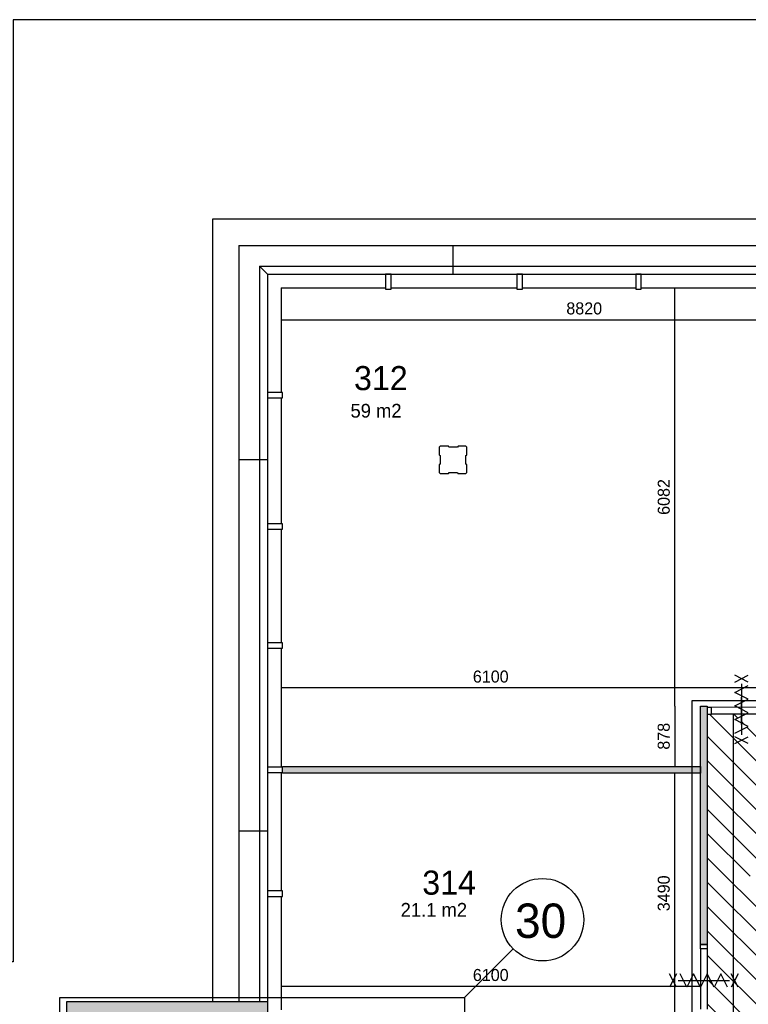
# Model space of a CAD drawing. Extents: x 425211 to 560437, y -104998 to -15578.
# Tile 9 of 33: x 526132 to 536735, y -77017 to -62698. Entities that reach past the tile are written whole.
import ezdxf

# ---------------------------------------------------------------- set-up
doc = ezdxf.new("R2010")
doc.units = 0
doc.header["$MEASUREMENT"] = 0
doc.header["$PDMODE"] = 35
doc.header["$PDSIZE"] = -0.5
doc.layers.get('0').update_dxf_attribs({"linetype": 'CONTINUOUS'})
doc.layers.get('DEFPOINTS').update_dxf_attribs({"linetype": 'CONTINUOUS'})
for name, color, linetype in [('AA$1A---_ARCEER', 252, 'CONTINUOUS'), ('AL21----_BUITENWAND', 252, 'CONTINUOUS'), ('AL22----_BINNENWAND', 252, 'CONTINUOUS'), ('AL32----_BINNENKOZIJN', 252, 'CONTINUOUS'), ('AM$1A---_MAATVOERING', 252, 'CONTINUOUS'), ('AT$1A---_TEKST', 252, 'CONTINUOUS'), ('Betonpalen', 252, 'CONTINUOUS'), ('Brandweer', 252, 'CONTINUOUS'), ('brandweer NIEUW', 252, 'CONTINUOUS'), ('COMPARTIMENTERING', 252, 'CONTINUOUS'), ('LAYER01', 252, 'CONTINUOUS'), ('M2', 252, 'CONTINUOUS'), ('OMPARTIMENTERING', 252, 'CONTINUOUS')]:
    doc.layers.add(name, color=color, linetype=linetype)
doc.styles.add('B-01', font='b-gbp')
doc.dimstyles.new('BBA_STAND', dxfattribs={"dimtxt": 175, "dimasz": 1, "dimexe": 1, "dimexo": 0.001, "dimgap": 75, "dimtad": 1, "dimdec": 0, "dimzin": 0, "dimdsep": 46, "dimtxsty": 'B-01', "dimblk": 'NONE', "dimblk1": 'NONE', "dimblk2": 'PIJL1', "dimcen": 1, "dimse1": 1, "dimse2": 1, "dimclrd": 256, "dimclre": 1, "dimclrt": 256, "dimadec": 0, "dimazin": 0, "dimtfac": 1, "dimtdec": 0, "dimtmove": 0, "dimatfit": 0, "dimldrblk": 'PIJL1', "dimfxl": 1, "dimtolj": 1, "dimtzin": 0, "dimarcsym": 0})

# ---------------------------------------------------------------- blocks, each defined once
blk = doc.blocks.new('*D65')
at = {"layer": 'AM$1A---_MAATVOERING', "lineweight": -2, "transparency": 16777216}
blk.add_line((529937, -67061), (538757, -67061), dxfattribs=at)
at = {"layer": 'DEFPOINTS', "color": 0, "transparency": 16777216}
for p in [(529937, -66710), (538757, -66730), (538757, -67061)]:
    blk.add_point(p, dxfattribs=at)
at = {"layer": 'AM$1A---_MAATVOERING', "transparency": 16777216, "insert": (534347, -66898), "char_height": 175, "attachment_point": 5, "style": 'B-01'}
blk.add_mtext('\\A1;8820', dxfattribs=at)
blk = doc.blocks.new('_None')
blk = doc.blocks.new('PIJL1')
at = {"color": 1, "linetype": 'ByBlock'}
blk.add_line((0, 83), (0, -83), dxfattribs=at)
blk.add_solid([(-100, 17), (-100, -17), (0, 0)], dxfattribs=at)
blk = doc.blocks.new('*D67')
at = {"layer": 'AM$1A---_MAATVOERING', "lineweight": -2, "transparency": 16777216}
blk.add_line((538758, -72415), (536037, -72415), dxfattribs=at)
at = {"layer": 'DEFPOINTS', "color": 0, "transparency": 16777216}
for p in [(536037, -72415), (538758, -72518), (536037, -72680)]:
    blk.add_point(p, dxfattribs=at)
at = {"layer": 'AM$1A---_MAATVOERING', "transparency": 16777216, "insert": (537398, -72252), "char_height": 175, "attachment_point": 5, "style": 'B-01'}
blk.add_mtext('\\A1;2720', dxfattribs=at)
blk = doc.blocks.new('*D68')
at = {"layer": 'AM$1A---_MAATVOERING', "lineweight": -2, "transparency": 16777216}
blk.add_line((536037, -72415), (529937, -72415), dxfattribs=at)
at = {"layer": 'DEFPOINTS', "color": 0, "transparency": 16777216}
for p in [(529937, -72415), (529937, -72415), (536037, -72680)]:
    blk.add_point(p, dxfattribs=at)
at = {"layer": 'AM$1A---_MAATVOERING', "transparency": 16777216, "insert": (532987, -72252), "char_height": 175, "attachment_point": 5, "style": 'B-01'}
blk.add_mtext('\\A1;6100', dxfattribs=at)
blk = doc.blocks.new('*D69')
at = {"layer": 'AM$1A---_MAATVOERING', "lineweight": -2, "transparency": 16777216}
blk.add_line((535668, -72680), (535668, -66598), dxfattribs=at)
at = {"layer": 'DEFPOINTS', "color": 0, "transparency": 16777216}
for p in [(535668, -66598), (536037, -66598), (536037, -72680)]:
    blk.add_point(p, dxfattribs=at)
at = {"layer": 'AM$1A---_MAATVOERING', "transparency": 16777216, "insert": (535505, -69639), "char_height": 175, "attachment_point": 5, "rotation": 90, "style": 'B-01'}
blk.add_mtext('\\A1;6082', dxfattribs=at)
blk = doc.blocks.new('*D70')
at = {"layer": 'AM$1A---_MAATVOERING', "lineweight": -2, "transparency": 16777216}
blk.add_line((535668, -72680), (535668, -73558), dxfattribs=at)
at = {"layer": 'DEFPOINTS', "color": 0, "transparency": 16777216}
for p in [(536037, -72680), (535668, -73558), (535668, -73558)]:
    blk.add_point(p, dxfattribs=at)
at = {"layer": 'AM$1A---_MAATVOERING', "transparency": 16777216, "insert": (535505, -73119), "char_height": 175, "attachment_point": 5, "rotation": 90, "style": 'B-01'}
blk.add_mtext('\\A1;878', dxfattribs=at)
blk = doc.blocks.new('*D71')
at = {"layer": 'AM$1A---_MAATVOERING', "lineweight": -2, "transparency": 16777216}
blk.add_line((535668, -77148), (535668, -73658), dxfattribs=at)
at = {"layer": 'DEFPOINTS', "color": 0, "transparency": 16777216}
for p in [(535668, -73658), (535900, -73658), (535900, -77148)]:
    blk.add_point(p, dxfattribs=at)
at = {"layer": 'AM$1A---_MAATVOERING', "transparency": 16777216, "insert": (535505, -75403), "char_height": 175, "attachment_point": 5, "rotation": 90, "style": 'B-01'}
blk.add_mtext('\\A1;3490', dxfattribs=at)
blk = doc.blocks.new('*D72')
at = {"layer": 'AM$1A---_MAATVOERING', "lineweight": -2, "transparency": 16777216}
blk.add_line((529937, -76755), (536038, -76755), dxfattribs=at)
at = {"layer": 'DEFPOINTS', "color": 0, "transparency": 16777216}
for p in [(536038, -76755), (529937, -76899), (536038, -76897)]:
    blk.add_point(p, dxfattribs=at)
at = {"layer": 'AM$1A---_MAATVOERING', "transparency": 16777216, "insert": (532987, -76592), "char_height": 175, "attachment_point": 5, "style": 'B-01'}
blk.add_mtext('\\A1;6100', dxfattribs=at)
blk = doc.blocks.new('*D96')
at = {"layer": 'AM$1A---_MAATVOERING', "lineweight": -2, "transparency": 16777216}
blk.add_line((536514, -72798), (536514, -83603), dxfattribs=at)
at = {"layer": 'DEFPOINTS', "color": 0, "transparency": 16777216}
for p in [(536137, -72798), (536137, -83603), (536514, -83603)]:
    blk.add_point(p, dxfattribs=at)
at = {"layer": 'AM$1A---_MAATVOERING', "transparency": 16777216, "insert": (536351, -78200), "char_height": 175, "attachment_point": 5, "rotation": 90, "style": 'B-01'}
blk.add_mtext('\\A1;10805', dxfattribs=at)

msp = doc.modelspace()

# ---------------------------------------------------------------- hatches: boundary and pattern name
at = {"layer": 'AA$1A---_ARCEER'}
for points in [[(536137.4, -76148), (536137.4, -72680), (536037.4, -72680), (536037.4, -76148)], [(529737.4, -77298), (529737.4, -76978), (526817.4, -76978), (526817.4, -84098), (527137.4, -84098), (527137.4, -77298)]]:
    msp.add_hatch(color=256, dxfattribs=at).paths.add_polyline_path(points)
at = {"layer": 'COMPARTIMENTERING'}
h = msp.add_hatch(dxfattribs=at)
h.set_pattern_fill('ANSI31,_O', color=256, scale=2000, angle=-90)
h.set_pattern_definition([(315, (486165, 331821), (176.7767, 176.7767), [])])
h.paths.add_polyline_path([(547317.4, -87403.9), (547377.1, -87403.9), (547759, -87403.9), (547720.5, -87384.2), (547817.3, -87334.7), (547817.3, -87235.7), (547720.5, -87186.2), (547817.3, -87136.7), (547817.3, -87235.7), (547914, -87285.2), (547817.3, -87334.7), (547817.3, -87403.9), (548257.4, -87403.9), (548317.4, -87403.9), (549017.4, -87403.9), (549017.4, -86208), (549237.4, -86208), (549237.4, -86218.4), (549297.4, -86218.4), (549679.3, -86218.4), (549640.8, -86198.7), (549737.5, -86149.2), (549737.5, -86050.2), (549640.8, -86000.7), (549737.5, -85951.2), (549737.5, -86050.2), (549834.3, -86099.7), (549737.5, -86149.2), (549737.5, -86218.4), (550177.6, -86218.4), (550237.4, -86218.4), (550237.4, -86208), (550337.6, -86208), (550337.6, -83696.2), (550357.6, -83696.2), (550357.6, -83636.4), (550357.5, -83292.5), (550308.3, -83196.3), (550209.3, -83196.3), (550159.8, -83293), (550110.3, -83196.3), (550209.3, -83196.3), (550258.8, -83099.5), (550308.3, -83196.3), (550357.5, -83196.3), (550357.4, -82756.2), (550357.4, -82696.2), (550337.4, -82696.2), (550337.4, -80896.2), (550537.4, -80896.2), (550537.4, -80896.4), (550597.1, -80896.4), (550929.1, -80896.3), (550890.5, -80876.6), (550987.3, -80827.1), (550987.3, -80728.1), (550890.5, -80678.6), (550987.3, -80629.1), (550987.3, -80728.1), (551084, -80777.6), (550987.3, -80827.1), (550987.3, -80896.3), (551377.4, -80896.2), (551437.4, -80896.2), (551687.7, -80896.2), (551687.7, -80836.4), (551687.6, -80542.5), (551638.3, -80446.3), (551539.3, -80446.3), (551489.8, -80543), (551440.3, -80446.3), (551539.3, -80446.3), (551588.8, -80349.5), (551638.3, -80446.3), (551687.5, -80446.3), (551687.4, -80056.2), (551687.4, -79996.2), (551688.4, -79996.2), (551688.4, -79606.2), (551687.7, -79606.2), (551687.7, -79546.4), (551687.6, -79252.6), (551638.3, -79156.3), (551539.3, -79156.3), (551489.8, -79253.1), (551440.3, -79156.3), (551539.3, -79156.3), (551588.8, -79059.5), (551638.3, -79156.3), (551687.5, -79156.3), (551687.4, -78766.2), (551687.4, -78696.2), (551437.4, -78696.2), (551377.4, -78696.2), (551043.8, -78696.2), (550987.3, -78725.1), (550987.3, -78824.1), (551084, -78873.6), (550987.3, -78923.1), (550987.3, -78824.1), (550890.5, -78774.6), (550987.3, -78725.1), (550987.3, -78696.2), (550597.1, -78696.2), (550537.4, -78696.2), (550337.4, -78696.2), (550337.4, -76998), (550281.2, -76998), (550281.2, -77181.6), (549981.2, -77181.6), (549981.2, -76881.6), (550287.6, -76881.6), (550287.6, -76529.9), (549979.6, -76529.9), (549979.6, -76322.3), (549939.9, -76245.5), (549979.6, -76168.7), (549979.6, -75975), (550287.6, -75975), (550287.6, -75298), (550337.4, -75298), (550337.4, -74248), (550337.7, -74248), (550337.7, -74188.3), (550337.6, -73944.4), (550288.3, -73848.1), (550189.3, -73848.1), (550139.8, -73944.9), (550090.3, -73848.1), (550189.3, -73848.1), (550238.8, -73751.4), (550288.3, -73848.1), (550337.5, -73848.1), (550337.4, -73508), (550337.4, -73448), (550337.4, -72798), (550277.4, -72798), (549893.8, -72798), (549837.3, -72826.9), (549837.3, -72925.9), (549934.1, -72975.4), (549837.3, -73024.9), (549837.3, -72925.9), (549740.5, -72876.4), (549837.3, -72826.9), (549837.3, -72798), (549397.2, -72798), (549337.4, -72798), (542208.4, -72798), (542208.4, -72797.8), (542148.7, -72797.8), (541762.7, -72797.8), (541705.9, -72826.8), (541705.9, -72925.8), (541802.7, -72975.3), (541705.9, -73024.8), (541705.9, -72925.8), (541609.2, -72876.3), (541705.9, -72826.8), (541705.9, -72797.8), (541263.2, -72797.8), (541203.4, -72797.8), (540968.2, -72797.8), (540908.4, -72797.8), (540908.4, -72798), (537137.4, -72798), (537077.4, -72798), (536693.8, -72798), (536637.3, -72826.9), (536637.3, -72925.9), (536734, -72975.4), (536637.3, -73024.9), (536637.3, -72925.9), (536540.5, -72876.4), (536637.3, -72826.9), (536637.3, -72798), (536197.1, -72798), (536137.4, -72798), (536137.4, -76148), (536137.4, -76208), (536137.4, -76576.6), (536186.4, -76672.4), (536285.4, -76672.4), (536334.9, -76575.6), (536384.4, -76672.4), (536285.4, -76672.4), (536235.9, -76769.2), (536186.4, -76672.4), (536137.4, -76672.4), (536137.4, -77088.3), (536137.4, -77148), (536137.4, -77248), (536137.4, -77308), (536137.4, -77652.5), (536186.3, -77748.1), (536285.3, -77748.1), (536334.8, -77651.4), (536384.3, -77748.1), (536285.3, -77748.1), (536235.8, -77844.9), (536186.3, -77748.1), (536137.4, -77748.1), (536137.4, -78188.3), (536137.4, -78248), (536137.4, -83602.8), (532537.4, -83602.8), (532467.4, -83602.8), (532468.1, -85113), (532408.1, -85113), (532407.4, -83602.8), (532307.3, -83602.8), (532307.3, -86894.3), (532308.3, -86896.3), (532407.3, -86896.3), (532456.8, -86799.6), (532506.3, -86896.3), (532605.3, -86896.3), (532654.8, -86799.6), (532704.3, -86896.3), (532605.3, -86896.3), (532555.8, -86993.1), (532506.3, -86896.3), (532407.3, -86896.3), (532357.8, -86993.1), (532308.3, -86896.3), (532307.3, -86896.3), (532307.3, -87623.9), (532407.3, -87623.6), (532407.3, -87403.9), (532407.3, -87343.9), (532467.3, -87343.9), (532467.3, -87403.9), (533757.3, -87403.9), (533757.3, -87222.4), (533757.3, -87027.1), (534147.9, -87222.4), (533784.8, -87403.9), (534491, -87403.9), (534550.8, -87403.9), (534990.9, -87403.9), (534990.9, -87334.7), (534894.1, -87285.2), (534990.9, -87235.7), (534990.9, -87136.7), (535087.7, -87186.2), (534990.9, -87235.7), (534990.9, -87334.7), (535087.7, -87384.2), (535049.1, -87403.9), (535431, -87403.9), (535491, -87403.9), (538161, -87403.9), (538221, -87403.9), (538602.9, -87403.9), (538564.3, -87384.2), (538661.1, -87334.7), (538661.1, -87235.7), (538564.3, -87186.2), (538661.1, -87136.7), (538661.1, -87235.7), (538757.9, -87285.2), (538661.1, -87334.7), (538661.1, -87403.9), (539101.2, -87403.9), (539161, -87403.9)])
h.paths.add_polyline_path([(548437.5, -74698), (548437.5, -74566), (548452.5, -74561), (548452.5, -74436), (548437.5, -74428), (548437.5, -74298), (548573.5, -74298), (548578.5, -74313), (548703.5, -74313), (548711.5, -74298), (548837.5, -74298), (548837.5, -74430), (548822.5, -74435), (548822.5, -74560), (548837.5, -74568), (548837.5, -74698), (548709.5, -74698), (548704.5, -74683), (548579.5, -74683), (548571.5, -74698), (548437.5, -74698), (548437.5, -79698), (548573.5, -79698), (548578.5, -79713), (548703.5, -79713), (548711.5, -79698), (548837.5, -79698), (548837.5, -79830), (548822.5, -79835), (548822.5, -79960), (548837.5, -79968), (548837.5, -80098), (548709.5, -80098), (548704.5, -80083), (548579.5, -80083), (548571.5, -80098), (548437.5, -80098), (548437.5, -82998), (546337.5, -85098), (543437.5, -85098), (543437.5, -85230), (543422.5, -85235), (543422.5, -85360), (543437.5, -85368), (543437.5, -85498), (543309.5, -85498), (543304.5, -85483), (543179.5, -85483), (543171.5, -85498), (543037.5, -85498), (543037.5, -85366), (543052.5, -85361), (543052.5, -85236), (543037.5, -85228), (543037.5, -85098), (538037.5, -85098), (538037.5, -85230), (538022.5, -85235), (538022.5, -85360), (538037.5, -85368), (538037.5, -85498), (537909.5, -85498), (537904.5, -85483), (537779.5, -85483), (537771.5, -85498), (537637.5, -85498), (537637.5, -85366), (537652.5, -85361), (537652.5, -85236), (537637.5, -85228), (537637.5, -85098), (537773.5, -85098), (537778.5, -85113), (537903.5, -85113), (537911.5, -85098), (538037.5, -85098), (538037.5, -80098), (537909.5, -80098), (537904.5, -80083), (537779.5, -80083), (537771.5, -80098), (537637.5, -80098), (537637.5, -79966), (537652.5, -79961), (537652.5, -79836), (537637.5, -79828), (537637.5, -79698), (537773.5, -79698), (537778.5, -79713), (537903.5, -79713), (537911.5, -79698), (538037.5, -79698), (538037.5, -76798), (540137.5, -74698), (543037.5, -74698), (543037.5, -74566), (543052.5, -74561), (543052.5, -74436), (543037.5, -74428), (543037.5, -74298), (543173.5, -74298), (543178.5, -74313), (543303.5, -74313), (543311.5, -74298), (543437.5, -74298), (543437.5, -74430), (543422.5, -74435), (543422.5, -74560), (543437.5, -74568), (543437.5, -74698)], flags=16)
h.paths.add_polyline_path([(548437.5, -74698), (548437.5, -82998), (546337.5, -85098), (538037.5, -85098), (538037.5, -85230), (538022.5, -85235), (538022.5, -85360), (538037.5, -85368), (538037.5, -85498), (537909.5, -85498), (537904.5, -85483), (537779.5, -85483), (537771.5, -85498), (537637.5, -85498), (537637.5, -85366), (537652.5, -85361), (537652.5, -85236), (537637.5, -85228), (537637.5, -85098), (537773.5, -85098), (537778.5, -85113), (537903.5, -85113), (537911.5, -85098), (538037.5, -85098), (538037.5, -76798), (540137.5, -74698)], flags=0)
h.paths.add_polyline_path([(547822.3, -73634.2, -1), (547822.3, -74053.2, -1)], flags=16)
h.paths.add_polyline_path([(547822.3, -74053.2, 0.9969834), (547822.3, -73635.5)], flags=0)
h.paths.add_polyline_path([(549355.6, -77237), (549355, -77237), (549354.6, -77237.4), (549354.6, -77236.1)], flags=16)
h.paths.add_polyline_path([(550165.5, -77715.6), (550153, -77715.6, 0.9764758), (550159.2, -77977.9, 0.9764758)], flags=16)
h.paths.add_polyline_path([(549305.2, -77846.7), (549435.9, -77846.7, 0.0065368), (549435.9, -77848.4), (549434.2, -77848.4, 0.9118868), (549568, -77857.3, -1.0849699), (549698.3, -77846.7, 0.9236223), (549832.1, -77857.3, -1.0849699), (549962.4, -77846.7), (550029.7, -77846.7, -0.4142136), (550159.2, -77717.2, -1), (550159.2, -77976.1, -0.4103394), (550029.8, -77848.4), (549960.7, -77848.4, 0.0067123), (549960.7, -77846.7), (549962.4, -77846.7, 0.9216846), (549832.1, -77836, -1.0826937), (549698.3, -77846.7, 0.9216846), (549568, -77836, -1.068951), (549434.2, -77848.4), (549304.7, -77848.4), (549304.9, -77848.5), (549304.1, -77847), (549304.9, -77846.5)], flags=16)
h.paths.add_polyline_path([(538037.5, -74430), (538022.5, -74435), (538022.5, -74560), (538037.5, -74568), (538037.5, -74698), (537909.5, -74698), (537904.5, -74683), (537779.5, -74683), (537771.5, -74698), (537637.5, -74698), (537637.5, -74566), (537652.5, -74561), (537652.5, -74436), (537637.5, -74428), (537637.5, -74298), (537773.5, -74298), (537778.5, -74313), (537903.5, -74313), (537911.5, -74298), (538037.5, -74298)], flags=16)
h.paths.add_polyline_path([(549735.6, -78494.1), (550126.2, -78689.4), (549735.6, -78884.8), (549735.6, -78689.4)], flags=16)
h.paths.add_polyline_path([(536945.3, -75464.2, -1), (536945.3, -75045.2, -1)], flags=16)
h.paths.add_polyline_path([(537569.5, -82707.2), (537569, -82707.2), (537568.6, -82707.6), (537568.6, -82706.3)], flags=16)
h.paths.add_polyline_path([(545834, -85722.2), (545834.9, -85723.1), (545834.3, -85723.1), (545834, -85723.5)], flags=16)
h.paths.add_polyline_path([(548573.5, -85098), (548578.5, -85113), (548703.5, -85113), (548711.5, -85098), (548837.5, -85098), (548837.5, -85230), (548822.5, -85235), (548822.5, -85360), (548837.5, -85368), (548837.5, -85498), (548709.5, -85498), (548704.5, -85483), (548579.5, -85483), (548571.5, -85498), (548437.5, -85498), (548437.5, -85366), (548452.5, -85361), (548452.5, -85236), (548437.5, -85228), (548437.5, -85098)], flags=16)
h.paths.add_polyline_path([(548630.9, -85824.6, -1), (548630.9, -86243.5, -1)], flags=16)
h.paths.add_polyline_path([(539273.6, -85723.1), (539273, -85723.1), (539272.7, -85723.5), (539272.7, -85722.2)], flags=16)
h.paths.add_polyline_path([(537259.3, -86242.2, -1), (537259.3, -85823.2, -1)], flags=16)
h.paths.add_polyline_path([(532974.7, -85130.6), (532974.7, -85430.6), (532674.7, -85430.6), (532674.7, -85130.6)], flags=16)
h.paths.add_polyline_path([(532874.7, -85230.6), (532874.7, -85330.6), (532774.7, -85330.6), (532774.7, -85230.6)], flags=0)
h.paths.add_polyline_path([(532467.4, -85483), (532467.3, -85543), (532407.3, -85543), (532407.3, -85483)], flags=16)
h.paths.add_polyline_path([(532970.1, -86252.6), (532970.1, -86659), (532563.7, -86659), (532563.7, -86252.6)], flags=16)
h.paths.add_polyline_path([(532875.3, -86533), (532875.3, -86604.8), (532617.9, -86604.8), (532617.9, -86306.8), (532875.3, -86306.8), (532875.3, -86375.9), (532970.1, -86470.7), (532970.1, -86438.2)], flags=0)
h.paths.add_polyline_path([(532834.6, -86347.4), (532658.5, -86347.4), (532658.5, -86564.2), (532834.6, -86564.2), (532834.6, -86473.4), (532712.7, -86473.4), (532712.7, -86435.5), (532834.6, -86435.5)], flags=0)
h.paths.add_polyline_path([(542629.7, -79681.7), (542629.7, -80519.2), (542367.2, -80519.2), (542367.2, -79681.7)], flags=8)
h.paths.add_polyline_path([(542818.6, -81387.2), (543656.1, -81387.2), (543656.1, -81649.8), (542818.6, -81649.8)], flags=8)
h.paths.add_polyline_path([(536807.7, -77781.7), (536807.7, -78619.2), (536545.2, -78619.2), (536545.2, -77781.7)], flags=24)
h.paths.add_polyline_path([(536807.7, -85188.8), (536807.7, -85818), (536545.2, -85818), (536545.2, -85188.8)], flags=24)
h.paths.add_polyline_path([(549282.1, -78103.2), (550013.4, -78103.2), (550013.4, -77950.2), (549282.1, -77950.2)], flags=24)
h.paths.add_polyline_path([(550007.4, -78625.2), (550329.7, -78625.2), (550329.7, -78402.1), (550007.4, -78402.1)], flags=24)
h.paths.add_polyline_path([(549534.3, -77545.4), (549906.1, -77545.4), (549906.1, -77359.5), (549534.3, -77359.5)], flags=24)
h.paths.add_polyline_path([(546013.6, -86031.5), (546385.5, -86031.5), (546385.5, -85845.6), (546013.6, -85845.6)], flags=24)
h.paths.add_polyline_path([(539452.3, -86031.5), (539824.2, -86031.5), (539824.2, -85845.6), (539452.3, -85845.6)], flags=24)
h.paths.add_polyline_path([(537748.2, -83015.6), (538120.1, -83015.6), (538120.1, -82829.7), (537748.2, -82829.7)], flags=8)
h.paths.add_polyline_path([(534029.1, -87158.2), (534351.4, -87158.2), (534351.4, -86935.1), (534029.1, -86935.1)], flags=24)
h.paths.add_polyline_path([(539402.5, -77975.5), (542527.5, -77975.5), (542527.5, -76850.5), (539402.5, -76850.5)], flags=8)
h.paths.add_polyline_path([(549060.3, -74562), (550236.5, -74562), (550236.5, -74862), (549060.3, -74862)], flags=24)
h.paths.add_polyline_path([(545735, -86714), (547216, -86714), (547216, -87014), (545735, -87014)], flags=24)
h.paths.add_polyline_path([(545925.9, -86728.9), (546859.2, -86728.9), (546859.2, -86203.9), (545925.9, -86203.9)], flags=24)
h.paths.add_polyline_path([(549027.8, -74586.4), (550077.8, -74586.4), (550077.8, -74061.4), (549027.8, -74061.4)], flags=24)
h.paths.add_polyline_path([(542216.9, -78385.9), (544550.2, -78385.9), (544550.2, -81385.9), (542216.9, -81385.9)], flags=8)
at = {"layer": 'DEFPOINTS'}
msp.add_hatch(color=256, dxfattribs=at).paths.add_polyline_path([(536037.4, -73658), (536037.4, -73558), (529957.4, -73558), (529957.4, -73658)])

# ---------------------------------------------------------------- linework, layer by layer
at = {"layer": 'AL21----_BUITENWAND'}
for p, q in [((529323.5, -65984), (529323.5, -76978)), ((529323.5, -65984), (557151.4, -65984)), ((532437.4, -65984), (532437.4, -66398)), ((529623.4, -66284), (529623.4, -76978)), ((529623.4, -66284), (556851.4, -66284)), ((529737.5, -66398), (529623.4, -66284)), ((529737.5, -66398), (529737.5, -76978)), ((529737.5, -66398), (556737.4, -66398)), ((529937.5, -66598), (529937.5, -68118)), ((529937.5, -66598), (531457.4, -66598)), ((531537.4, -66598), (533367.4, -66598)), ((533447.4, -66598), (535097.4, -66598)), ((535177.4, -66598), (536907.4, -66598)), ((529937.5, -68198), (529937.5, -70028)), ((529737.5, -69098), (529323.5, -69098)), ((529937.5, -70108), (529937.5, -71758)), ((529937.5, -71838), (529937.5, -73568)), ((529937.5, -73648), (529937.5, -75368)), ((529737.5, -74498), (529323.5, -74498)), ((529937.5, -75448), (529937.5, -77098))]:
    msp.add_line(p, q, dxfattribs=at)
msp.add_lwpolyline([(554257.5, -75498), (557737.3, -75498), (557737.3, -65598), (528937.4, -65598), (528937.4, -76978)], dxfattribs=at)
msp.add_lwpolyline([(554257.5, -75498), (557737.3, -75498), (557737.3, -65598), (528937.4, -65598), (528937.4, -76978)], dxfattribs=at)
for points in [[(531457.4, -66618), (531537.4, -66618), (531537.4, -66398), (531457.4, -66398)], [(533367.4, -66618), (533447.4, -66618), (533447.4, -66398), (533367.4, -66398)], [(535097.4, -66618), (535177.4, -66618), (535177.4, -66398), (535097.4, -66398)], [(529737.4, -68118), (529737.4, -68198), (529957.4, -68198), (529957.4, -68118)], [(529737.4, -70028), (529737.4, -70108), (529957.4, -70108), (529957.4, -70028)], [(529737.4, -71758), (529737.4, -71838), (529957.4, -71838), (529957.4, -71758)], [(529737.4, -73568), (529737.4, -73648), (529957.4, -73648), (529957.4, -73568)], [(529737.4, -75368), (529737.4, -75448), (529957.4, -75448), (529957.4, -75368)]]:
    msp.add_lwpolyline(points, close=True, dxfattribs=at)
at = {"layer": 'AL22----_BINNENWAND'}
for points in [[(560437.4, -62698), (526037.4, -62698), (526037.4, -76398), (501937.4, -76398)], [(560437.4, -62698), (526037.4, -62698), (526037.4, -76398), (501937.4, -76398)], [(536037.4, -76148), (536037.4, -72680)], [(536037.4, -72680), (536137.4, -72680)], [(536137.4, -72680), (536137.4, -76148)], [(529957.4, -73658), (529957.4, -73558)], [(536037.4, -73558), (536037.4, -73658)], [(536137.4, -76148), (536037.4, -76148)], [(526817.4, -76978), (529737.4, -76978)], [(526817.4, -84098), (526817.4, -76978)], [(529737.4, -76978), (529737.4, -77298)]]:
    msp.add_lwpolyline(points, dxfattribs=at)
at = {"layer": 'AL32----_BINNENKOZIJN'}
for points in [[(536637.3, -72948), (536637.3, -72748), (536637.3, -72548)], [(537077.4, -72698), (536197.1, -72698.3)], [(537077.4, -72798), (536197.1, -72798)], [(536037.4, -76208), (536037.6, -77088.3)], [(536137.4, -76208), (536137.4, -77088.3)]]:
    msp.add_lwpolyline(points, dxfattribs=at)
for points in [[(536137.4, -72798), (536197.1, -72798), (536197.1, -72698.3), (536137.4, -72698.3)], [(536137.4, -76148), (536137.4, -76208), (536037.4, -76208), (536037.4, -76148)]]:
    msp.add_lwpolyline(points, close=True, dxfattribs=at)
at = {"layer": 'Betonpalen'}
for p, q in [((532252.5, -68898), (532237.5, -68913)), ((532237.5, -68913), (532237.5, -69028)), ((532373.5, -68898), (532252.5, -68898)), ((532378.5, -68913), (532373.5, -68898)), ((532503.5, -68913), (532378.5, -68913)), ((532511.5, -68898), (532503.5, -68913)), ((532622.5, -68898), (532511.5, -68898)), ((532637.5, -68913), (532622.5, -68898)), ((532637.5, -69030), (532637.5, -68913)), ((532237.5, -69028), (532252.5, -69036)), ((532252.5, -69161), (532237.5, -69166)), ((532252.5, -69036), (532252.5, -69161)), ((532622.5, -69035), (532637.5, -69030)), ((532622.5, -69160), (532622.5, -69035)), ((532637.5, -69168), (532622.5, -69160)), ((532237.5, -69166), (532237.5, -69283)), ((532237.5, -69283), (532252.5, -69298)), ((532252.5, -69298), (532371.5, -69298)), ((532371.5, -69298), (532379.5, -69283)), ((532379.5, -69283), (532504.5, -69283)), ((532504.5, -69283), (532509.5, -69298)), ((532509.5, -69298), (532622.5, -69298)), ((532622.5, -69298), (532637.5, -69283)), ((532637.5, -69283), (532637.5, -69168))]:
    msp.add_line(p, q, dxfattribs=at)
at = {"layer": 'Brandweer'}
for points in [[(536540.5, -73074.4), (536734, -72975.4), (536540.5, -72876.4), (536734, -72777.4), (536540.5, -72678.4), (536734, -72579.4), (536540.5, -72480.4), (536734, -72381.4)], [(536637.3, -72355.4), (536637.3, -73100.4)], [(536637.3, -72355.4), (536637.3, -73100.4)], [(535689.9, -76575.6), (535589.9, -76769.2)], [(535689.9, -76769.2), (535589.9, -76575.6)], [(536433.9, -76769.2), (536334.9, -76575.6), (536235.9, -76769.2), (536136.9, -76575.6), (536037.9, -76769.2), (535938.9, -76575.6), (535839.9, -76769.2), (535740.9, -76575.6)], [(536584.9, -76575.6), (536484.9, -76769.2)], [(536584.9, -76769.2), (536484.9, -76575.6)], [(535714.9, -76672.4), (536459.9, -76672.4)], [(535714.9, -76672.4), (536459.9, -76672.4)]]:
    msp.add_lwpolyline(points, dxfattribs=at)
at = {"layer": 'brandweer NIEUW'}
for points in [[(536540.5, -72330.4), (536734, -72230.4)], [(536734, -72330.4), (536540.5, -72230.4)], [(536540.5, -73225.4), (536734, -73125.4)], [(536734, -73225.4), (536540.5, -73125.4)]]:
    msp.add_lwpolyline(points, dxfattribs=at)
at = {"layer": 'COMPARTIMENTERING'}
msp.add_circle((533739.1, -75787.1), 600, dxfattribs=at)
at = {"layer": 'DEFPOINTS'}
for points in [[(529957.4, -73558), (536037.4, -73558)], [(536037.4, -73658), (529957.4, -73658)]]:
    msp.add_lwpolyline(points, dxfattribs=at)
at = {"layer": 'OMPARTIMENTERING', "ltscale": 800}
msp.add_line((532607.3, -76918), (533314.4, -76210.9), dxfattribs=at)
for points in [[(535917.4, -83382.8), (535917.4, -72598), (550537.4, -72598), (550537.4, -78496.2), (551888, -78496.2), (551888.7, -81096.2), (550557.4, -81096.2), (550557.4, -86428), (549237.4, -86428), (549237.4, -87623.9), (532307.3, -87623.9), (532307.3, -83382.8), (535917.4, -83382.8)], [(532607.3, -76918), (532606, -93782.5), (526717.4, -93782.5), (526717.4, -76918), (532607.3, -76918)]]:
    msp.add_lwpolyline(points, dxfattribs=at)

# ---------------------------------------------------------------- texts
at = {"layer": 'AT$1A---_TEKST', "style": 'B-01'}
for s, p in [('312', (530997.4, -68085.4)), ('314', (531990.9, -75422.4))]:
    msp.add_text(s, height=350, rotation=0, dxfattribs=at).set_placement(p)
at = {"layer": 'LAYER01', "style": 'B-01'}
msp.add_text('30', height=500, rotation=0, dxfattribs=at).set_placement((533340.8, -76051.6))
at = {"layer": 'M2', "char_height": 200, "width": 1805, "attachment_point": 1, "style": 'B-01'}
for s, insert in [('59 m2', (530946, -68285)), ('21.1 m2', (531676, -75543))]:
    msp.add_mtext(s, dxfattribs=dict(at, insert=insert))

# ---------------------------------------------------------------- dimensions: what is measured, and where the dimension line sits
at = {"layer": 'AM$1A---_MAATVOERING'}
for base, p1, p2, picture, middle in [((538757.4, -67061), (529937.5, -66710), (538757.4, -66730), '*D65', (534347.4, -66898.5)), ((536037.4, -72415), (538757.6, -72518), (536037.4, -72680), '*D67', (537397.5, -72252.5)), ((536037.6, -76755), (529937.4, -76899), (536037.6, -76897.3), '*D72', (532987.5, -76592.5))]:
    dim = msp.add_linear_dim(base=base, p1=p1, p2=p2, dimstyle='BBA_STAND', dxfattribs=at)
    dim.commit()
    dim.dimension.update_dxf_attribs({"geometry": picture, "text_midpoint": middle})
for base, p1, p2, picture, middle in [((535668, -66598), (536037.4, -72680), (536037.4, -66598), '*D69', (535505.5, -69639)), ((536514, -83602.8), (536137.4, -72798), (536137.4, -83602.8), '*D96', (536351.5, -78200.4)), ((535668, -73658), (535900, -77148), (535900, -73658), '*D71', (535505.5, -75403))]:
    dim = msp.add_linear_dim(base=base, p1=p1, p2=p2, angle=270, dimstyle='BBA_STAND', dxfattribs=at)
    dim.commit()
    dim.dimension.update_dxf_attribs({"geometry": picture, "text_midpoint": middle})
dim = msp.add_linear_dim(base=(529937.4, -72415), p1=(536037.4, -72680), p2=(529937.4, -72415), dimstyle='BBA_STAND', override={"dimtmove": 1}, dxfattribs=at)
dim.commit()
dim.dimension.update_dxf_attribs({"geometry": '*D68', "text_midpoint": (532987.4, -72252.5)})
dim = msp.add_linear_dim(base=(535668, -73558), p1=(536037.4, -72680), p2=(535668, -73558), angle=270, dimstyle='BBA_STAND', override={"dimtmove": 1}, dxfattribs=at)
dim.commit()
dim.dimension.update_dxf_attribs({"geometry": '*D70', "text_midpoint": (535505.5, -73119)})

doc.saveas('drawing.dxf')
